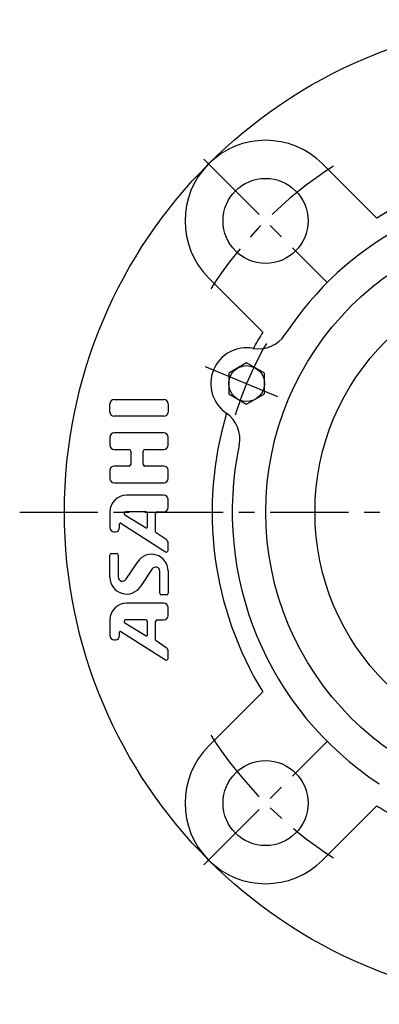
# Model space of a CAD drawing. Extents: x -120 to 282, y -120 to 282.
# Tile 1 of 8: x -120 to -40, y -110 to 110. Entities that reach past the tile are written whole.
import ezdxf

# ---------------------------------------------------------------- set-up
doc = ezdxf.new("R2010")
doc.units = 0
doc.header["$LTSCALE"] = 14
doc.linetypes.add('CENTER', pattern=[2, 1.25, -0.25, 0.25, -0.25])
doc.layers.get('0').update_dxf_attribs({"linetype": 'CONTINUOUS'})
doc.layers.add('1', color=3, linetype='CONTINUOUS')
doc.layers.add('CENTER', color=1, linetype='CENTER')

msp = doc.modelspace()

# ---------------------------------------------------------------- linework, layer by layer
for p, q in [((-52.33, 77.78), (-40.21, 65.67)), ((-77.78, 52.33), (-65.67, 40.21)), ((-69.29, 33.32), (-73.29, 31.01)), ((-65.29, 31.01), (-69.29, 33.32)), ((-73.29, 31.01), (-73.29, 26.39)), ((-65.29, 26.39), (-65.29, 31.01)), ((-73.29, 26.39), (-69.29, 24.08)), ((-69.29, 24.08), (-65.29, 26.39)), ((-77.78, -52.33), (-65.67, -40.21)), ((-52.33, -77.78), (-40.21, -65.67))]:
    msp.add_line(p, q)
for centre, radius in [((0, 0), 110), ((-65.05, 65.05), 9.5), ((0, 0), 65), ((0, 0), 54), ((-69.29, 28.7), 4), ((-65.05, -65.05), 9.5)]:
    msp.add_circle(centre, radius)
for centre, radius, start, end in [((-65.05, 65.05), 18, 45, 225), ((0, 0), 77, 58.5189, 121.4811), ((0, 0), 72.5, 33.1327, 146.8673), ((-66.57, 43.45), 7, 259.5638, 326.8673), ((0, 0), 77, 148.5189, 151.6568), ((-69.29, 28.7), 8, 79.5638, 235.4362), ((0, 0), 77, 163.3432, 211.4811), ((-77.8, 16.35), 7, 348.1327, 55.4362), ((0, 0), 72.5, 168.1327, 236.8673), ((-65.05, -65.05), 18, 135, 315), ((0, 0), 77, 238.5189, 241.6568)]:
    msp.add_arc(centre, radius, start, end)
at = {"layer": '1'}
for p, q in [((-98.89, 25.11), (-87.75, 25.11)), ((-99.82, 22.33), (-99.82, 24.18)), ((-86.82, 24.18), (-86.82, 22.33)), ((-87.75, 21.4), (-98.89, 21.4)), ((-87.75, 17.68), (-98.89, 17.68)), ((-99.82, 16.75), (-99.82, 14.9)), ((-86.82, 14.9), (-86.82, 16.75)), ((-98.89, 13.97), (-95.55, 13.97)), ((-95.18, 13.6), (-95.18, 10.63)), ((-92.39, 10.63), (-92.39, 13.6)), ((-92.02, 13.97), (-87.75, 13.97)), ((-99.82, 9.33), (-99.82, 7.47)), ((-95.55, 10.25), (-98.89, 10.25)), ((-87.75, 10.25), (-92.02, 10.25)), ((-86.82, 7.47), (-86.82, 9.33)), ((-98.89, 6.54), (-87.75, 6.54)), ((-87.75, 3.75), (-96.11, 3.75)), ((-86.82, 0.97), (-86.82, 2.83)), ((-99.82, 0.04), (-99.82, -3.47)), ((-91.84, 0.04), (-96.32, 0.04)), ((-89.24, 0.04), (-87.75, 0.04)), ((-96.51, -0.65), (-91.75, -3.51)), ((-91.47, -3.35), (-91.47, -0.33)), ((-89.61, -4.5), (-89.61, -0.33)), ((-98.89, -4.4), (-98.59, -4.4)), ((-97.67, -3.47), (-97.67, -2.68)), ((-97.38, -2.53), (-87.39, -8.88)), ((-87.24, -6.18), (-89.53, -4.66)), ((-86.82, -8.57), (-86.82, -6.96)), ((-99.82, -14.62), (-99.82, -9.62)), ((-99.45, -9.25), (-98.34, -9.25)), ((-97.97, -9.62), (-97.97, -14.54)), ((-96.26, -15.05), (-93.63, -11.1)), ((-90.38, -12.73), (-93.02, -16.68)), ((-86.82, -13.16), (-86.82, -18.16)), ((-88.68, -18.16), (-88.68, -13.24)), ((-87.19, -18.53), (-88.31, -18.53)), ((-87.75, -20.39), (-96.11, -20.39)), ((-86.82, -23.17), (-86.82, -21.32)), ((-99.82, -24.1), (-99.82, -27.61)), ((-91.84, -24.1), (-96.32, -24.1)), ((-89.24, -24.1), (-87.75, -24.1)), ((-96.51, -24.79), (-91.75, -27.65)), ((-91.47, -27.49), (-91.47, -24.47)), ((-89.61, -28.65), (-89.61, -24.47)), ((-98.9, -28.54), (-98.6, -28.54)), ((-97.67, -27.61), (-97.67, -26.83)), ((-97.38, -26.67), (-87.39, -33.03)), ((-87.23, -30.33), (-89.52, -28.8)), ((-86.82, -32.71), (-86.82, -31.1))]:
    msp.add_line(p, q, dxfattribs=at)
for centre, radius, start, end in [((-98.89, 24.18), 0.929, 90, 180), ((-87.75, 24.18), 0.929, 0, 90), ((-98.89, 22.33), 0.929, 180, 270), ((-87.75, 22.33), 0.929, 270, 0), ((-98.89, 16.75), 0.929, 90, 180), ((-87.75, 16.75), 0.929, 0, 90), ((-98.89, 14.9), 0.929, 180, 270), ((-95.55, 13.6), 0.371, 0, 90), ((-92.02, 13.6), 0.371, 90, 180), ((-87.75, 14.9), 0.929, 270, 0), ((-98.89, 9.33), 0.929, 90, 180), ((-95.55, 10.63), 0.371, 270, 0), ((-92.02, 10.63), 0.371, 180, 270), ((-87.75, 9.33), 0.929, 0, 90), ((-98.89, 7.47), 0.929, 180, 270), ((-87.75, 7.47), 0.929, 270, 0), ((-96.11, 0.04), 3.71, 90, 180), ((-87.75, 2.83), 0.929, 0, 90), ((-96.32, -0.33), 0.371, 90, 239.0362), ((-91.84, -0.33), 0.371, 0, 90), ((-89.24, -0.33), 0.371, 90, 180), ((-87.75, 0.97), 0.929, 270, 0), ((-98.89, -3.47), 0.929, 180, 270), ((-98.59, -3.47), 0.929, 270, 0), ((-97.48, -2.68), 0.186, 57.5288, 180), ((-91.65, -3.35), 0.186, 239.0362, 0), ((-89.42, -4.5), 0.186, 180, 236.3099), ((-87.75, -6.96), 0.929, 0, 56.3099), ((-87.19, -8.57), 0.371, 237.5288, 0), ((-99.45, -9.62), 0.371, 90, 180), ((-98.34, -9.62), 0.371, 0, 90), ((-90.54, -13.16), 3.71, 0, 146.3099), ((-89.61, -13.24), 0.929, 0, 146.3099), ((-96.11, -14.62), 3.71, 180, 326.3099), ((-97.04, -14.54), 0.929, 180, 326.3099), ((-88.31, -18.16), 0.371, 180, 270), ((-87.19, -18.16), 0.371, 270, 0), ((-96.11, -24.1), 3.71, 90, 180), ((-87.75, -21.32), 0.929, 0, 90), ((-96.32, -24.47), 0.371, 90, 239.0362), ((-91.84, -24.47), 0.371, 0, 90), ((-89.24, -24.47), 0.371, 90, 180), ((-87.75, -23.17), 0.929, 270, 0), ((-98.89, -27.61), 0.929, 180, 270), ((-98.59, -27.61), 0.929, 270, 0), ((-97.48, -26.83), 0.186, 57.5288, 180), ((-91.65, -27.49), 0.186, 239.0362, 0), ((-89.42, -28.65), 0.186, 180, 236.3099), ((-87.75, -31.1), 0.929, 0, 56.3099), ((-87.19, -32.71), 0.371, 237.5288, 0)]:
    msp.add_arc(centre, radius, start, end, dxfattribs=at)
at = {"layer": 'CENTER'}
for p, q in [((-78.84, 78.84), (-51.27, 51.27)), ((-78.53, 32.53), (-60.05, 24.87)), ((-120, 0), (120, 0)), ((-78.84, -78.84), (-51.27, -51.27))]:
    msp.add_line(p, q, dxfattribs=at)
for radius, start, end in [(92, 122.8329, 147.1671), (75, 149.8549, 165.1451), (92, 212.8329, 237.1671)]:
    msp.add_arc((0, 0), radius, start, end, dxfattribs=at)

doc.saveas('drawing.dxf')
